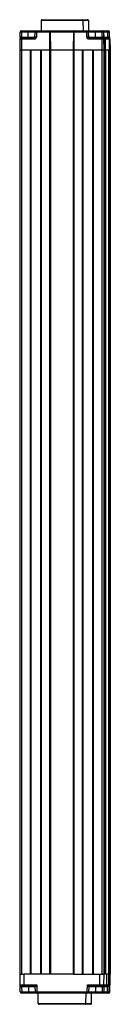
# Model space of a CAD drawing. Header units: millimetres. Extents: x 0 to 1189, y 0 to 841.
# Tile 10 of 12: x 543 to 559, y 421 to 596. Entities that reach past the tile are written whole.
import ezdxf

# ---------------------------------------------------------------- set-up
doc = ezdxf.new("R2010")
doc.units = ezdxf.units.MM

msp = doc.modelspace()

# ---------------------------------------------------------------- linework, layer by layer
at = {"color": 7, "linetype": 'Continuous', "lineweight": 25}
for p, q in [((546.8422, 596.179), (546.8099, 594.3264)), ((554.2773, 596.179), (546.8422, 596.179)), ((546.9922, 596.3264), (554.1273, 596.3264)), ((554.1273, 596.3264), (555.1308, 596.3264)), ((554.2773, 596.179), (554.3096, 594.3264)), ((555.2808, 596.179), (555.3131, 594.3264)), ((543.0598, 593.2238), (543.0749, 594.0807)), ((543.3227, 594.0807), (543.3076, 593.2238)), ((544.5185, 594.0807), (543.3227, 594.0807)), ((543.3249, 594.3264), (544.5207, 594.3264)), ((544.5183, 593.2238), (544.5185, 594.0807)), ((544.5207, 594.3264), (545.9928, 594.3264)), ((545.7277, 593.2238), (545.7428, 594.0807)), ((545.9906, 594.0807), (545.9755, 593.2238)), ((548.2948, 594.0807), (545.9906, 594.0807)), ((545.9928, 594.3264), (548.1429, 594.3264)), ((548.1429, 594.3264), (548.1467, 594.3264)), ((548.1467, 594.3264), (548.173, 594.3264)), ((548.173, 594.3264), (548.1734, 594.3264)), ((548.1734, 594.3264), (549.8925, 594.3264)), ((548.2948, 594.0807), (548.2944, 590.9764)), ((548.3915, 594.0807), (548.4457, 590.9764)), ((548.398, 594.0807), (548.3915, 594.0807)), ((548.4522, 590.9764), (548.398, 594.0828)), ((548.398, 594.0807), (548.4522, 590.9764)), ((548.4208, 594.0807), (548.4745, 590.9764)), ((548.4212, 594.0807), (548.4208, 594.0807)), ((548.4212, 594.0807), (548.4749, 590.9764)), ((549.8904, 594.0807), (548.4212, 594.0807)), ((549.8925, 594.3264), (551.1624, 594.3264)), ((551.1624, 594.3264), (552.851, 594.3264)), ((552.5997, 594.0828), (552.5455, 590.9764)), ((552.6947, 594.0807), (552.6942, 590.9764)), ((554.9989, 594.0807), (552.6947, 594.0807)), ((552.851, 594.3264), (555.0011, 594.3264)), ((555.0137, 593.2238), (554.9989, 594.0807)), ((555.0011, 594.3264), (555.0115, 594.3264)), ((555.0115, 594.3264), (556.5202, 594.3264)), ((555.2511, 594.0807), (555.2659, 593.2238)), ((555.2615, 594.0807), (555.2511, 594.0807)), ((555.2764, 593.2238), (555.2615, 594.0807)), ((556.518, 594.0807), (555.2615, 594.0807)), ((556.5179, 593.2238), (556.518, 594.0807)), ((557.7138, 594.0807), (556.518, 594.0807)), ((556.5202, 594.3264), (557.716, 594.3264)), ((557.7287, 593.2238), (557.7138, 594.0807)), ((557.716, 594.3264), (557.7946, 594.3264)), ((557.7946, 594.3264), (558.7196, 594.3264)), ((557.966, 594.0807), (557.9808, 593.2238)), ((558.0446, 594.0807), (557.966, 594.0807)), ((558.0597, 593.2238), (558.0446, 594.0807)), ((558.7322, 593.2238), (558.7174, 594.0807)), ((558.7196, 594.3264), (558.7982, 594.3264)), ((558.9695, 594.0807), (558.9843, 593.2238)), ((559.0481, 594.0807), (558.9695, 594.0807)), ((559.0632, 593.2238), (559.0481, 594.0807)), ((543.03, 592.8307), (542.9976, 590.9764)), ((543.3448, 592.8307), (543.03, 592.8307)), ((543.2799, 593.0764), (543.347, 593.0764)), ((543.3076, 593.2238), (544.5183, 593.2238)), ((543.3448, 592.8307), (543.3446, 590.9764)), ((545.5755, 592.8307), (543.3448, 592.8307)), ((543.347, 593.0764), (545.5777, 593.0764)), ((555.2659, 593.2238), (555.2764, 593.2238)), ((555.2764, 593.2238), (556.5179, 593.2238)), ((557.6443, 592.8307), (555.4136, 592.8307)), ((555.4158, 593.0764), (557.6465, 593.0764)), ((556.5179, 593.2238), (557.7287, 593.2238)), ((557.6443, 592.8307), (557.644, 590.9764)), ((557.9647, 592.8307), (557.6443, 592.8307)), ((557.6465, 593.0764), (557.7147, 593.0764)), ((557.7147, 593.0764), (557.7342, 593.0764)), ((557.9647, 592.8307), (557.9971, 590.9764)), ((557.9842, 592.8307), (557.9647, 592.8307)), ((558.0467, 593.0764), (558.1331, 593.0764)), ((558.0859, 592.8307), (558.07, 592.8307)), ((558.0859, 592.8307), (558.1184, 590.9764)), ((558.1331, 593.0764), (558.7228, 593.0764)), ((558.2345, 592.8307), (558.2476, 590.9764)), ((558.9719, 592.8307), (558.2345, 592.8307)), ((558.7228, 593.0764), (558.7378, 593.0764)), ((558.9719, 592.8307), (559.0041, 590.9764)), ((558.9877, 592.8307), (558.9719, 592.8307)), ((559.093, 592.8307), (559.0736, 592.8307)), ((559.093, 592.8307), (559.1254, 590.9764)), ((542.9976, 590.9764), (543.3446, 590.9764)), ((542.9976, 590.9764), (542.9976, 425.9764)), ((543.3446, 590.9764), (548.2944, 590.9764)), ((543.3446, 590.9764), (543.3446, 425.9764)), ((543.3446, 590.9764), (544.8445, 590.9764)), ((544.8445, 590.9764), (544.8445, 425.9764)), ((544.9208, 590.9764), (544.9208, 425.9764)), ((544.9945, 590.9764), (544.9945, 425.9764)), ((544.9945, 590.9764), (546.6944, 590.9764)), ((546.6944, 590.9764), (546.6944, 425.9764)), ((546.7707, 590.9764), (546.7707, 425.9764)), ((546.8444, 590.9764), (546.8444, 425.9764)), ((546.8444, 590.9764), (548.2944, 590.9764)), ((548.2944, 590.9764), (548.4457, 590.9764)), ((548.2944, 590.9764), (548.2944, 425.9764)), ((548.4457, 590.9764), (548.4522, 590.9764)), ((548.4457, 590.9764), (548.4457, 425.9764)), ((548.4522, 590.9764), (548.4745, 590.9764)), ((548.4522, 590.9764), (548.4522, 425.9764)), ((548.4745, 590.9764), (548.4749, 590.9764)), ((548.4745, 590.9764), (548.4745, 425.9764)), ((548.4749, 590.9764), (552.5455, 590.9764)), ((548.4749, 590.9764), (548.4749, 425.9764)), ((552.5455, 590.9764), (552.6942, 590.9764)), ((552.5455, 590.9764), (552.5455, 425.9764)), ((552.6942, 590.9764), (557.644, 590.9764)), ((552.6942, 590.9764), (552.6942, 425.9764)), ((552.6942, 590.9764), (554.1442, 590.9764)), ((554.1442, 590.9764), (554.1442, 425.9764)), ((554.2205, 590.9764), (554.2205, 425.9764)), ((554.2941, 590.9764), (554.2941, 425.9764)), ((554.2941, 590.9764), (555.9941, 590.9764)), ((555.9941, 590.9764), (555.9941, 425.9764)), ((556.0704, 590.9764), (556.0704, 425.9764)), ((556.1441, 590.9764), (556.1441, 425.9764)), ((556.1441, 590.9764), (557.644, 590.9764)), ((557.644, 590.9764), (557.9971, 590.9764)), ((557.644, 590.9764), (557.644, 425.9764)), ((557.9971, 590.9764), (558.1184, 590.9764)), ((557.9971, 590.9764), (557.9971, 425.9764)), ((557.9971, 590.9764), (558.1175, 590.9764)), ((558.1175, 425.9764), (558.1175, 590.9764)), ((558.1184, 590.9764), (558.2476, 590.9764)), ((558.1184, 590.9764), (558.144, 590.9764)), ((558.144, 425.9764), (558.144, 590.9764)), ((558.2476, 590.9764), (559.0041, 590.9764)), ((558.3214, 590.9764), (558.3214, 425.9764)), ((558.3214, 590.9764), (558.9302, 590.9764)), ((558.9302, 425.9764), (558.9302, 590.9764)), ((559.0041, 590.9764), (559.1254, 590.9764)), ((559.005, 590.9764), (559.005, 425.9764)), ((559.005, 590.9764), (559.1254, 590.9764)), ((559.1254, 590.9764), (559.1254, 425.9764)), ((542.9976, 425.9764), (543.3446, 425.9764)), ((543.0921, 424.122), (543.0597, 425.9764)), ((543.3446, 425.9764), (543.7506, 425.9764)), ((543.8097, 425.9764), (543.7506, 425.9764)), ((543.8231, 424.122), (543.8097, 425.9764)), ((552.6226, 425.9764), (543.8097, 425.9764)), ((552.6226, 425.9764), (552.6942, 425.9764)), ((552.6942, 425.9764), (554.1442, 425.9764)), ((554.1442, 425.9764), (554.1603, 425.9764)), ((554.2781, 425.9764), (554.1603, 425.9764)), ((554.2781, 425.9764), (554.2941, 425.9764)), ((554.2941, 425.9764), (555.9941, 425.9764)), ((555.9941, 425.9764), (556.0185, 425.9764)), ((556.1201, 425.9764), (556.0185, 425.9764)), ((556.1201, 425.9764), (556.1441, 425.9764)), ((556.1441, 425.9764), (557.644, 425.9764)), ((557.2963, 424.122), (557.3097, 425.9764)), ((557.644, 425.9764), (557.9971, 425.9764)), ((557.9971, 425.9764), (558.0006, 425.9764)), ((558.0597, 425.9764), (558.0006, 425.9764)), ((558.0274, 424.122), (558.0597, 425.9764)), ((558.0597, 425.9764), (558.1175, 425.9764)), ((558.5813, 425.9764), (558.1175, 425.9764)), ((558.5819, 424.122), (558.5813, 425.9764)), ((558.9374, 425.9764), (558.5813, 425.9764)), ((558.905, 424.122), (558.9374, 425.9764)), ((558.9445, 425.9764), (558.9374, 425.9764)), ((559.005, 425.9764), (558.9445, 425.9764)), ((559.005, 425.9764), (559.0627, 425.9764)), ((559.18, 425.9764), (559.0627, 425.9764)), ((559.1474, 424.122), (559.18, 425.9764)), ((543.0921, 424.122), (543.8231, 424.122)), ((543.1139, 422.872), (543.0921, 424.122)), ((543.9267, 423.8764), (543.3421, 423.8764)), ((543.3489, 423.729), (543.3489, 423.8764)), ((544.5597, 423.729), (543.3489, 423.729)), ((543.3489, 423.729), (543.3639, 422.872)), ((543.8231, 424.122), (546.0336, 424.122)), ((545.6406, 423.8764), (543.9267, 423.8764)), ((544.5597, 423.729), (544.5597, 423.8764)), ((545.7905, 423.729), (544.5597, 423.729)), ((544.5597, 423.729), (544.5597, 422.872)), ((545.8055, 422.872), (545.7905, 423.729)), ((546.0336, 424.122), (546.0554, 422.872)), ((555.0641, 422.872), (555.0859, 424.122)), ((555.0859, 424.122), (557.2963, 424.122)), ((555.329, 423.729), (555.314, 422.872)), ((556.5597, 423.729), (555.329, 423.729)), ((557.1928, 423.8764), (555.4789, 423.8764)), ((556.5597, 423.729), (556.5597, 423.8764)), ((556.5597, 423.729), (556.5597, 422.872)), ((557.7705, 423.729), (556.5597, 423.729)), ((557.7774, 423.8764), (557.1928, 423.8764)), ((557.2963, 424.122), (558.0274, 424.122)), ((557.7556, 422.872), (557.7705, 423.729)), ((557.7705, 423.729), (557.7705, 423.8764)), ((558.0274, 424.122), (558.0056, 422.872)), ((558.5862, 423.8764), (558.0231, 423.8764)), ((558.5819, 424.122), (558.905, 424.122)), ((558.6551, 423.8764), (558.5862, 423.8764)), ((558.694, 423.8764), (558.6551, 423.8764)), ((558.6751, 422.872), (558.6898, 423.729)), ((558.905, 424.122), (558.9508, 424.122)), ((558.9508, 424.122), (558.9294, 422.872)), ((559.0866, 422.872), (559.1088, 424.122)), ((559.1088, 424.122), (559.1474, 424.122)), ((543.3639, 422.872), (544.5597, 422.872)), ((543.3639, 422.6264), (543.3639, 422.872)), ((544.5597, 422.6264), (543.3639, 422.6264)), ((544.5597, 422.6264), (544.5597, 422.872)), ((544.5597, 422.872), (545.8055, 422.872)), ((546.0554, 422.6264), (544.5597, 422.6264)), ((546.0554, 422.872), (555.0641, 422.872)), ((546.0554, 422.872), (546.0554, 422.6264)), ((555.0641, 422.6264), (546.0554, 422.6264)), ((546.3071, 420.7738), (546.2747, 422.6264)), ((554.8124, 420.7738), (554.8447, 422.6264)), ((555.0641, 422.872), (555.0641, 422.6264)), ((556.5597, 422.6264), (555.0641, 422.6264)), ((555.314, 422.872), (556.5597, 422.872)), ((555.8153, 420.7738), (555.8476, 422.6264)), ((555.816, 420.7738), (555.8483, 422.6264)), ((556.5597, 422.872), (556.5597, 422.6264)), ((556.5597, 422.872), (557.7556, 422.872)), ((557.7556, 422.6264), (556.5597, 422.6264)), ((557.7556, 422.872), (557.7556, 422.6264)), ((558.6794, 422.6264), (557.7556, 422.6264)), ((558.8367, 422.6264), (558.6794, 422.6264)), ((558.9294, 422.872), (559.0866, 422.872)), ((546.3071, 420.7738), (554.8124, 420.7738)), ((554.6624, 420.6264), (546.4571, 420.6264)), ((555.6654, 420.6264), (554.6624, 420.6264))]:
    msp.add_line(p, q, dxfattribs=at)
at = {"color": 8, "linetype": 'Continuous', "lineweight": 25}
for p, q in [((555.2808, 596.179), (554.2773, 596.179)), ((545.7428, 594.0807), (544.5185, 594.0807)), ((548.4208, 594.0807), (548.398, 594.0807)), ((552.5997, 594.0807), (551.1602, 594.0807)), ((558.7174, 594.0807), (558.0446, 594.0807)), ((544.5183, 593.2238), (545.7277, 593.2238)), ((558.0597, 593.2238), (558.7322, 593.2238)), ((558.2345, 592.8307), (558.0859, 592.8307)), ((558.6898, 423.729), (558.0205, 423.729)), ((558.0274, 424.122), (558.5819, 424.122)), ((558.0056, 422.872), (558.6751, 422.872)), ((554.8124, 420.7738), (555.8153, 420.7738))]:
    msp.add_line(p, q, dxfattribs=at)
at = {"color": 7, "linetype": 'Continuous', "lineweight": 25}
for centre, radius, start, end in [((546.9922, 596.1764), 0.15, 90.001065, 179.001116), ((554.1273, 596.1764), 0.15, 0.998884, 89.998935), ((555.1308, 596.1764), 0.15, 0.998884, 89.998935), ((543.3249, 594.0764), 0.25, 90.001065, 179.001116), ((543.1988, 590.5828), 3.5002, 87.971639, 92.028361), ((550.3188, 594.1414), 6.9964, 178.485319, 180.497113), ((551.5146, 594.1414), 6.9964, 178.485319, 180.497113), ((545.9928, 594.0764), 0.25, 90.001065, 179.001116), ((545.8667, 590.5828), 3.5002, 87.971639, 92.028361), ((552.9867, 594.1414), 6.9964, 178.485319, 180.497113), ((556.8865, 594.1414), 6.9964, 178.485319, 180.497113), ((558.1563, 594.1414), 6.9964, 178.485319, 180.497113), ((561.995, 594.1414), 6.9964, 178.485319, 180.497113), ((555.125, 590.4149), 3.668, 88.030373, 91.969627), ((555.0011, 594.0764), 0.25, 0.998884, 89.998935), ((555.0115, 594.0764), 0.25, 0.998884, 89.998935), ((563.5141, 594.1414), 6.9964, 178.485319, 180.497113), ((564.7099, 594.1414), 6.9964, 178.485319, 180.497113), ((557.8399, 590.4149), 3.668, 88.030373, 91.969627), ((557.716, 594.0764), 0.25, 0.998884, 89.998935), ((557.7946, 594.0764), 0.25, 0.998884, 89.998935), ((565.7135, 594.1414), 6.9964, 178.485319, 180.497113), ((558.8434, 590.4149), 3.668, 88.030373, 91.969627), ((558.7196, 594.0764), 0.25, 0.998884, 89.998935), ((558.7982, 594.0764), 0.25, 0.998884, 89.998935), ((543.28, 592.8264), 0.25, 90.001065, 179.001116), ((543.1837, 589.7258), 3.5002, 87.971639, 92.028361), ((550.3409, 592.8914), 6.9964, 178.485319, 180.497113), ((540.3207, 593.1873), 4.1978, 358.485319, 0.497113), ((552.5716, 592.8914), 6.9964, 178.485319, 180.497113), ((545.8516, 589.7258), 3.5002, 87.971639, 92.028361), ((555.1398, 589.558), 3.668, 88.030373, 91.969627), ((555.4264, 593.2264), 0.15, 180.998884, 269.998935), ((562.4097, 592.8914), 6.9964, 178.485319, 180.497113), ((552.3202, 593.1873), 4.1978, 358.485319, 0.497113), ((564.6404, 592.8914), 6.9964, 178.485319, 180.497113), ((557.7147, 592.8264), 0.25, 0.998884, 89.998935), ((557.8547, 589.558), 3.668, 88.030373, 91.969627), ((557.7342, 592.8264), 0.25, 0.998884, 89.998935), ((558.8583, 589.558), 3.668, 88.030373, 91.969627), ((558.7378, 592.8264), 0.25, 0.998884, 89.998935), ((558.8431, 592.8264), 0.25, 0.999666, 47.211771), ((541.2079, 423.7654), 2.1371, 359.024201, 2.975799), ((545.6405, 423.7264), 0.15, 1, 90), ((545.6406, 423.7264), 0.15, 1.012686, 89.995887), ((555.4789, 423.7264), 0.15, 90.004113, 178.987314), ((555.479, 423.7264), 0.15, 90, 179), ((559.9116, 423.7654), 2.1371, 177.024201, 180.975799), ((562.0825, 424.0613), 3.5012, 179.006832, 183.028065), ((558.6551, 424.1263), 0.25, 270.004262, 359.004464), ((556.5894, 423.7654), 2.1007, 359.006832, 3.028065), ((438.4708, 423.7654), 120.2232, 359.98265, 0.052868), ((543.2389, 426.4539), 3.5841, 268.001617, 271.998383), ((543.3639, 422.8764), 0.25, 181, 270), ((545.9304, 426.4539), 3.5841, 268.001617, 271.998383), ((546.0554, 422.8764), 0.25, 181, 270), ((555.189, 426.4539), 3.5841, 268.001617, 271.998383), ((555.0641, 422.8764), 0.25, 270, 359), ((557.8806, 426.4539), 3.5841, 268.001617, 271.998383), ((557.7556, 422.8764), 0.25, 270, 359), ((562.1757, 422.8113), 3.5012, 179.006832, 183.028065), ((558.8022, 426.6217), 3.7518, 268.057975, 271.942025), ((558.6794, 422.8763), 0.25, 270.004262, 359.004464), ((558.8366, 422.8763), 0.25, 270.004262, 359.004464), ((546.4571, 420.7764), 0.15, 181, 270), ((554.6624, 420.7764), 0.15, 270, 359), ((555.6653, 420.7764), 0.15, 270.004262, 359.004464), ((555.666, 420.7764), 0.15, 270, 359)]:
    msp.add_arc(centre, radius, start, end, dxfattribs=at)
for points, knots in [([(548.1429, 594.3264), (548.1613, 594.3233), (548.1981, 594.3171), (548.2401, 594.2744), (548.2668, 594.2261), (548.2825, 594.1822), (548.2928, 594.1334), (548.2942, 594.0981), (548.2948, 594.0807)], [0, 0, 0, 0, 0.249709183, 0.49917035, 0.629604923, 0.749694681, 0.876934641, 1, 1, 1, 1]), ([(548.1429, 594.3264), (548.1727, 594.3233), (548.2322, 594.3171), (548.3009, 594.2741), (548.3458, 594.2241), (548.3715, 594.1787), (548.3878, 594.1303), (548.3903, 594.097), (548.3915, 594.0807)], [0, 0, 0, 0, 0.24973396, 0.49921988, 0.63551623, 0.7634841, 0.88445435, 1, 1, 1, 1]), ([(548.1467, 594.3264), (548.1768, 594.3233), (548.237, 594.3171), (548.3059, 594.2744), (548.3501, 594.2261), (548.3762, 594.1822), (548.3939, 594.1334), (548.3967, 594.0981), (548.398, 594.0807)], [0, 0, 0, 0, 0.24970918, 0.49917035, 0.62960492, 0.74969468, 0.87693464, 1, 1, 1, 1]), ([(548.173, 594.3264), (548.2072, 594.3224), (548.2751, 594.3144), (548.352, 594.2572), (548.3956, 594.1909), (548.4162, 594.1366), (548.4193, 594.0987), (548.4208, 594.0807)], [0, 0, 0, 0, 0.30983041, 0.61558166, 0.75850409, 0.88587719, 1, 1, 1, 1]), ([(548.1734, 594.3264), (548.2076, 594.3224), (548.2755, 594.3144), (548.3524, 594.2572), (548.3961, 594.1909), (548.4167, 594.1366), (548.4197, 594.0987), (548.4212, 594.0807)], [0, 0, 0, 0, 0.30983041, 0.61558166, 0.75850409, 0.88587719, 1, 1, 1, 1]), ([(548.3915, 594.0807), (548.3899, 594.0809), (548.3868, 594.0813), (548.3644, 594.0814), (548.3325, 594.0813), (548.3074, 594.0809), (548.2948, 594.0807)], [0, 0, 0, 0, 0.25001712, 0.5, 0.74998288, 1, 1, 1, 1]), ([(551.1602, 594.0807), (550.9232, 594.0839), (550.4999, 594.0894), (550.0766, 594.0834), (549.8904, 594.0807)], [0, 0, 0, 0, 0.55998451, 1, 1, 1, 1]), ([(552.851, 594.3264), (552.8209, 594.3233), (552.7607, 594.3171), (552.6918, 594.2744), (552.6476, 594.2261), (552.6215, 594.1822), (552.6038, 594.1334), (552.6011, 594.0981), (552.5997, 594.0807)], [0, 0, 0, 0, 0.249709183, 0.49917035, 0.629604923, 0.749694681, 0.876934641, 1, 1, 1, 1]), ([(552.6947, 594.0807), (552.6821, 594.0809), (552.6571, 594.0813), (552.6256, 594.0814), (552.6037, 594.0813), (552.601, 594.0809), (552.5997, 594.0807)], [0, 0, 0, 0, 0.25001712, 0.5, 0.74998288, 1, 1, 1, 1]), ([(552.6947, 594.0807), (552.6954, 594.0981), (552.6968, 594.1334), (552.7074, 594.1822), (552.7235, 594.2261), (552.751, 594.2744), (552.7942, 594.3171), (552.8321, 594.3233), (552.851, 594.3264)], [0, 0, 0, 0, 0.123088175, 0.250305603, 0.370444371, 0.500829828, 0.750290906, 1, 1, 1, 1]), ([(543.0638, 593.2245), (543.0634, 593.197), (543.0628, 593.1445), (543.0644, 593.0791), (543.0702, 593.0439), (543.0777, 593.03), (543.0828, 593.0281), (543.0848, 593.0274)], [0, 0, 0, 0, 0.29653955, 0.56720312, 0.81401887, 0.93171486, 1, 1, 1, 1]), ([(543.3076, 593.2238), (543.307, 593.2118), (543.306, 593.1886), (543.3044, 593.1567), (543.3031, 593.1299), (543.3016, 593.1028), (543.3001, 593.0808), (543.2996, 593.0778), (543.2994, 593.0764)], [0, 0, 0, 0, 0.15422199, 0.30015592, 0.4377981, 0.56714559, 0.79999033, 1, 1, 1, 1]), ([(545.9755, 593.2238), (545.9676, 593.1678), (545.9512, 593.0514), (545.843, 592.92), (545.7096, 592.8436), (545.6191, 592.8349), (545.5755, 592.8307)], [0, 0, 0, 0, 0.27050053, 0.56239653, 0.78953113, 1, 1, 1, 1]), ([(545.5777, 593.0764), (545.5933, 593.0778), (545.6269, 593.0808), (545.6662, 593.1028), (545.694, 593.1299), (545.7119, 593.1567), (545.7247, 593.1886), (545.7267, 593.2118), (545.7277, 593.2238)], [0, 0, 0, 0, 0.20000967, 0.43285441, 0.5622019, 0.69984408, 0.84577801, 1, 1, 1, 1]), ([(555.4136, 592.8307), (555.3575, 592.8376), (555.2409, 592.852), (555.1076, 592.9579), (555.0289, 593.0899), (555.0187, 593.1803), (555.0137, 593.2238)], [0, 0, 0, 0, 0.27046334, 0.56234812, 0.78950086, 1, 1, 1, 1]), ([(555.2659, 593.2238), (555.2669, 593.2118), (555.2689, 593.1886), (555.2817, 593.1567), (555.2995, 593.1299), (555.3273, 593.1028), (555.3666, 593.0808), (555.4002, 593.0778), (555.4158, 593.0764)], [0, 0, 0, 0, 0.15422199, 0.30015592, 0.4377981, 0.56714559, 0.79999033, 1, 1, 1, 1]), ([(557.7342, 593.0764), (557.7342, 593.0778), (557.7343, 593.0808), (557.7335, 593.1028), (557.7325, 593.1299), (557.7315, 593.1567), (557.7302, 593.1886), (557.7292, 593.2118), (557.7287, 593.2238)], [0, 0, 0, 0, 0.20000967, 0.43285441, 0.5622019, 0.69984408, 0.84577801, 1, 1, 1, 1]), ([(557.9808, 593.2238), (557.9817, 593.1678), (557.9836, 593.0514), (557.9849, 592.92), (557.9851, 592.8436), (557.9845, 592.8349), (557.9842, 592.8307)], [0, 0, 0, 0, 0.27050053, 0.56239653, 0.78953113, 1, 1, 1, 1]), ([(558.0245, 593.0192), (558.0266, 593.0196), (558.037, 593.0218), (558.0452, 593.0544), (558.0535, 593.1221), (558.0549, 593.1884), (558.0557, 593.2245)], [0, 0, 0, 0, 0.06717912, 0.32402498, 0.63236776, 1, 1, 1, 1]), ([(558.07, 592.8307), (558.0694, 592.8376), (558.0681, 592.852), (558.0651, 592.9579), (558.0621, 593.0899), (558.0605, 593.1803), (558.0597, 593.2238)], [0, 0, 0, 0, 0.27046334, 0.562348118, 0.789500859, 1, 1, 1, 1]), ([(558.2345, 592.8307), (558.2335, 592.8536), (558.2316, 592.9015), (558.2183, 592.9685), (558.1964, 593.0273), (558.1668, 593.0685), (558.1441, 593.0738), (558.1331, 593.0764)], [0, 0, 0, 0, 0.17022387, 0.35560853, 0.55105565, 0.78235362, 1, 1, 1, 1]), ([(558.9719, 592.8307), (558.9696, 592.8536), (558.9649, 592.9015), (558.9321, 592.9685), (558.8782, 593.0273), (558.8055, 593.0685), (558.7498, 593.0738), (558.7228, 593.0764)], [0, 0, 0, 0, 0.170223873, 0.35560853, 0.551055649, 0.782353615, 1, 1, 1, 1]), ([(558.7378, 593.0764), (558.7378, 593.0778), (558.7379, 593.0808), (558.7371, 593.1028), (558.7361, 593.1299), (558.7351, 593.1567), (558.7338, 593.1886), (558.7327, 593.2118), (558.7322, 593.2238)], [0, 0, 0, 0, 0.200009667, 0.432854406, 0.562201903, 0.699844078, 0.845778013, 1, 1, 1, 1]), ([(558.9843, 593.2238), (558.9852, 593.1678), (558.9871, 593.0514), (558.9885, 592.92), (558.9887, 592.8436), (558.988, 592.8349), (558.9877, 592.8307)], [0, 0, 0, 0, 0.27050053, 0.56239653, 0.78953113, 1, 1, 1, 1]), ([(559.028, 593.0192), (559.0302, 593.0196), (559.0406, 593.0218), (559.0488, 593.0544), (559.0571, 593.1221), (559.0585, 593.1884), (559.0593, 593.2245)], [0, 0, 0, 0, 0.06717912, 0.32402498, 0.63236776, 1, 1, 1, 1]), ([(559.0736, 592.8307), (559.073, 592.8376), (559.0717, 592.852), (559.0687, 592.9579), (559.0657, 593.0899), (559.064, 593.1803), (559.0632, 593.2238)], [0, 0, 0, 0, 0.27046334, 0.56234812, 0.78950086, 1, 1, 1, 1]), ([(543.3421, 423.8764), (543.3071, 423.8806), (543.2354, 423.8893), (543.1519, 423.9545), (543.1018, 424.0376), (543.0952, 424.0948), (543.0921, 424.122)], [0, 0, 0, 0, 0.28001435, 0.5749705, 0.79748175, 1, 1, 1, 1]), ([(543.3446, 423.729), (543.329, 423.7306), (543.2961, 423.7339), (543.2492, 423.7575), (543.2049, 423.7946), (543.1501, 423.8662), (543.104, 423.9778), (543.0961, 424.0735), (543.0921, 424.122)], [0, 0, 0, 0, 0.08249989, 0.17311897, 0.28065284, 0.40868675, 0.70014416, 1, 1, 1, 1]), ([(543.3489, 423.729), (543.3481, 423.729), (543.3467, 423.729), (543.3453, 423.729), (543.3446, 423.729)], [0, 0, 0, 0, 0.56000165, 1, 1, 1, 1]), ([(543.9267, 423.8764), (543.9122, 423.8806), (543.8825, 423.8893), (543.8479, 423.9545), (543.8271, 424.0376), (543.8244, 424.0948), (543.8231, 424.122)], [0, 0, 0, 0, 0.28001435, 0.5749705, 0.79748175, 1, 1, 1, 1]), ([(545.6406, 423.8764), (545.6424, 423.8773), (545.6463, 423.8791), (545.6704, 423.8937), (545.7078, 423.9167), (545.7796, 423.9615), (545.8908, 424.0313), (545.9855, 424.0915), (546.0336, 424.122)], [0, 0, 0, 0, 0.08249989, 0.17311897, 0.28065284, 0.40868675, 0.70014416, 1, 1, 1, 1]), ([(546.0336, 424.122), (546.0039, 424.0735), (545.9453, 423.9778), (545.8766, 423.8663), (545.8321, 423.7946), (545.809, 423.7575), (545.794, 423.7339), (545.7917, 423.7306), (545.7905, 423.729)], [0, 0, 0, 0, 0.29985563, 0.59131286, 0.71931841, 0.82688043, 0.91749004, 1, 1, 1, 1]), ([(545.7905, 423.729), (545.7905, 423.729), (545.7905, 423.729), (545.7905, 423.729), (545.7905, 423.729)], [0, 0, 0, 0, 0.55999835, 1, 1, 1, 1]), ([(555.3289, 423.729), (555.3278, 423.7306), (555.3254, 423.7339), (555.3105, 423.7575), (555.2874, 423.7946), (555.2429, 423.8662), (555.1742, 423.9778), (555.1156, 424.0735), (555.0859, 424.122)], [0, 0, 0, 0, 0.08249989, 0.17311897, 0.28065284, 0.40868675, 0.70014416, 1, 1, 1, 1]), ([(555.0859, 424.122), (555.1339, 424.0915), (555.2287, 424.0313), (555.3398, 423.9615), (555.4117, 423.9167), (555.4491, 423.8937), (555.4732, 423.8791), (555.4771, 423.8773), (555.4789, 423.8764)], [0, 0, 0, 0, 0.29985563, 0.59131286, 0.71931841, 0.82688043, 0.91749004, 1, 1, 1, 1]), ([(555.329, 423.729), (555.329, 423.729), (555.329, 423.729), (555.329, 423.729), (555.3289, 423.729)], [0, 0, 0, 0, 0.560001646, 1, 1, 1, 1]), ([(557.2963, 424.122), (557.2954, 424.0991), (557.2934, 424.0513), (557.2798, 423.9843), (557.2574, 423.9254), (557.2272, 423.8842), (557.204, 423.8789), (557.1928, 423.8764)], [0, 0, 0, 0, 0.17022387, 0.35560853, 0.55105565, 0.78235362, 1, 1, 1, 1]), ([(557.7748, 423.729), (557.774, 423.729), (557.7726, 423.729), (557.7712, 423.729), (557.7705, 423.729)], [0, 0, 0, 0, 0.55999835, 1, 1, 1, 1]), ([(558.0274, 424.122), (558.0234, 424.0735), (558.0155, 423.9778), (557.9694, 423.8663), (557.9146, 423.7946), (557.8703, 423.7575), (557.8234, 423.7339), (557.7905, 423.7306), (557.7748, 423.729)], [0, 0, 0, 0, 0.29985563, 0.59131286, 0.71931841, 0.82688043, 0.91749004, 1, 1, 1, 1]), ([(558.0274, 424.122), (558.0251, 424.0991), (558.0204, 424.0513), (557.9875, 423.9843), (557.9334, 423.9254), (557.8604, 423.8842), (557.8045, 423.8789), (557.7774, 423.8764)], [0, 0, 0, 0, 0.17022387, 0.35560853, 0.55105565, 0.78235362, 1, 1, 1, 1]), ([(558.6941, 423.729), (558.6933, 423.729), (558.6918, 423.729), (558.6904, 423.729), (558.6898, 423.729)], [0, 0, 0, 0, 0.55999835, 1, 1, 1, 1]), ([(558.694, 423.8764), (558.7097, 423.8773), (558.7426, 423.8791), (558.7898, 423.8937), (558.8345, 423.9167), (558.89, 423.9615), (558.9373, 424.0313), (558.9463, 424.0915), (558.9508, 424.122)], [0, 0, 0, 0, 0.08249989, 0.17311897, 0.28065284, 0.40868675, 0.70014416, 1, 1, 1, 1]), ([(558.9508, 424.122), (558.9463, 424.0735), (558.9373, 423.9778), (558.8901, 423.8663), (558.8345, 423.7946), (558.7898, 423.7575), (558.7427, 423.7339), (558.7098, 423.7306), (558.6941, 423.729)], [0, 0, 0, 0, 0.299855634, 0.591312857, 0.719318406, 0.82688043, 0.91749004, 1, 1, 1, 1]), ([(559.1066, 423.9968), (559.1163, 424.0115), (559.1411, 424.0485), (559.145, 424.0943), (559.1474, 424.122)], [0, 0, 0, 0, 0.39560026, 1, 1, 1, 1])]:
    msp.add_open_spline(points, degree=3, knots=knots, dxfattribs=at)

doc.saveas('drawing.dxf')
